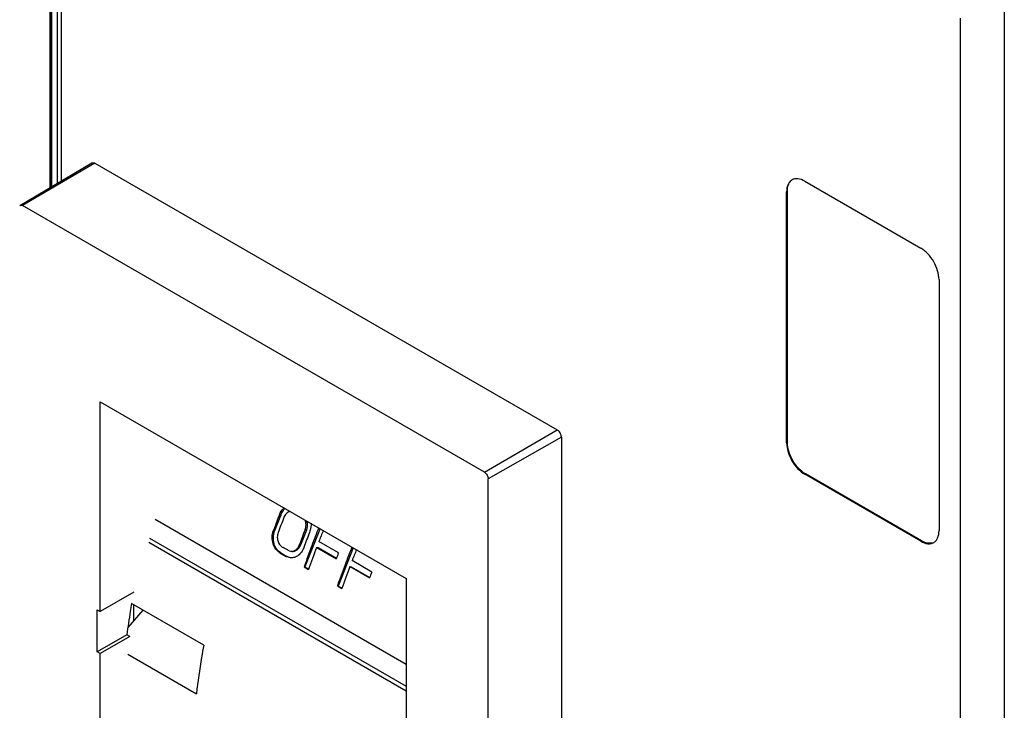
# Model space of a CAD drawing. Header units: millimetres. Extents: x 40 to 313, y 49 to 444.
# Tile 3 of 7: x 106 to 202, y 157 to 224. Entities that reach past the tile are written whole.
import ezdxf

# ---------------------------------------------------------------- set-up
doc = ezdxf.new("R2010")
doc.units = ezdxf.units.MM
doc.header["$LTSCALE"] = 32.082251
doc.layers.get('0').update_dxf_attribs({"linetype": 'CONTINUOUS'})

msp = doc.modelspace()

# ---------------------------------------------------------------- linework, layer by layer
at = {"color": 7, "linetype": 'Continuous'}
for p, q in [((110.197, 260.217), (110.197, 208.391)), ((109.112, 207.749), (109.112, 258.304)), ((109.218, 207.812), (109.218, 258.366)), ((109.254, 258.386), (109.254, 207.833)), ((109.819, 258.786), (109.819, 208.167)), ((202.114, 226.722), (202.114, 67.512)), ((197.834, 65.127), (197.834, 224.251)), ((106.156, 206), (113.183, 210.158)), ((113.485, 210.129), (113.183, 210.158)), ((113.485, 210.129), (106.414, 205.975)), ((113.485, 210.129), (158.521, 184.128)), ((182.669, 208.358), (193.982, 201.827)), ((180.972, 207.379), (180.901, 207.338)), ((180.901, 182.843), (180.901, 207.338)), ((180.972, 182.883), (180.972, 207.379)), ((151.45, 179.975), (106.414, 205.975)), ((195.75, 198.765), (195.75, 174.27)), ((114.008, 186.851), (143.827, 169.635)), ((114.008, 166.414), (114.008, 186.851)), ((151.45, 179.975), (158.521, 184.128)), ((158.945, 183.393), (151.812, 179.347)), ((158.945, 183.393), (158.945, 92.117)), ((180.901, 182.843), (180.972, 182.883)), ((182.739, 179.822), (182.669, 179.781)), ((193.982, 173.249), (182.669, 179.781)), ((194.053, 173.29), (182.739, 179.822)), ((151.812, 96.788), (151.812, 179.347)), ((131.578, 175.725), (131.004, 174.26)), ((131.578, 175.725), (131.429, 175.739)), ((143.827, 161.242), (119.344, 175.377)), ((130.873, 174.273), (131.004, 174.26)), ((134.113, 174.347), (133.538, 172.883)), ((135.426, 174.486), (133.961, 170.753)), ((134.113, 174.347), (133.963, 174.362)), ((118.732, 173.169), (143.827, 158.681)), ((118.822, 173.547), (143.827, 159.111)), ((133.406, 172.896), (133.538, 172.883)), ((137.232, 172.122), (135.316, 173.229)), ((193.982, 173.249), (194.053, 173.29)), ((131.606, 172.112), (131.524, 172.121)), ((131.524, 172.121), (132.112, 171.781)), ((131.606, 172.112), (132.193, 171.773)), ((132.421, 172.307), (131.834, 172.646)), ((132.112, 171.781), (132.193, 171.773)), ((132.54, 171.641), (132.112, 171.781)), ((132.421, 172.307), (132.578, 172.271)), ((133.847, 172.646), (133.84, 172.626)), ((135.093, 172.645), (137.01, 171.539)), ((135.093, 172.645), (135.236, 172.631)), ((135.236, 172.631), (137.039, 171.59)), ((138.664, 172.616), (137.2, 168.883)), ((140.471, 170.253), (138.555, 171.359)), ((133.879, 170.761), (133.961, 170.753)), ((133.879, 170.761), (134.318, 170.508)), ((133.961, 170.753), (134.335, 170.537)), ((138.332, 170.775), (138.474, 170.761)), ((138.332, 170.775), (140.248, 169.669)), ((138.474, 170.761), (140.278, 169.72)), ((137.118, 168.891), (137.2, 168.883)), ((137.118, 168.891), (137.556, 168.638)), ((143.827, 169.635), (143.827, 149.198)), ((117.267, 168.295), (114.008, 166.414)), ((137.2, 168.883), (137.573, 168.667)), ((124.087, 163.126), (117.061, 167.182)), ((117.285, 165.519), (117.285, 167.053)), ((113.718, 166.581), (114.008, 166.414)), ((113.718, 162.466), (113.718, 166.581)), ((118.171, 166.541), (116.701, 164.846)), ((116.602, 164.131), (113.718, 162.466)), ((116.892, 163.964), (116.602, 164.131)), ((116.892, 163.964), (114.008, 162.299)), ((114.008, 162.299), (113.718, 162.466)), ((114.008, 135.457), (114.008, 162.299)), ((116.708, 162.23), (123.376, 158.38))]:
    msp.add_line(p, q, dxfattribs=at)
for centre, radius, start, end in [((213.433, 143.854), 87.985, 158.75235, 159.77346), ((133.29, 175.13), 1.958, 158.68723, 161.88165), ((133.481, 175.096), 2.004, 158.58278, 161.70638), ((213.942, 143.573), 88.057, 158.70108, 159.72161), ((216.003, 142.382), 88.053, 158.70373, 159.72428), ((216.446, 142.127), 88.057, 158.70095, 159.72148), ((217.479, 141.618), 88.534, 158.15836, 159.36302), ((218.328, 141.204), 88.975, 158.15949, 158.90402), ((215.694, 142.285), 86.628, 159.35957, 160.80922), ((216.507, 141.896), 87.027, 159.3089, 160.80594), ((219.525, 140.376), 88.204, 158.90449, 159.31023), ((220.717, 139.748), 88.534, 158.15836, 159.36302), ((221.566, 139.334), 88.975, 158.15949, 158.90402), ((218.932, 140.415), 86.628, 159.35957, 160.80922), ((219.746, 140.026), 87.027, 159.3089, 160.80594), ((222.764, 138.506), 88.204, 158.90449, 159.31023)]:
    msp.add_arc(centre, radius, start, end, dxfattribs=at)
for points, knots in [([(181.419, 208.482), (181.336, 208.434), (181.182, 208.305), (180.952, 207.928), (180.901, 207.576), (180.901, 207.338)], [0, 0, 0, 0, 0.218405, 0.452249, 1, 1, 1, 1]), ([(180.972, 207.379), (180.972, 207.574), (181.014, 207.938), (181.194, 208.267), (181.31, 208.384)], [0, 0, 0, 0, 0.543742, 1, 1, 1, 1]), ([(182.669, 208.358), (182.462, 208.478), (182.132, 208.61), (181.691, 208.599), (181.501, 208.53), (181.419, 208.482)], [0, 0, 0, 0, 0.54775, 0.781594, 1, 1, 1, 1]), ([(106.156, 206), (106.191, 206.02), (106.286, 206.035), (106.371, 206), (106.414, 205.975)], [0, 0, 0, 0, 0.449747, 1, 1, 1, 1]), ([(195.75, 198.765), (195.75, 199.054), (195.641, 199.666), (195.262, 200.524), (194.708, 201.282), (194.233, 201.682), (193.982, 201.827)], [0, 0, 0, 0, 0.237254, 0.500001, 0.762748, 1, 1, 1, 1]), ([(158.945, 183.393), (158.945, 183.539), (158.846, 183.826), (158.647, 184.056), (158.521, 184.128)], [0, 0, 0, 0, 0.500001, 1, 1, 1, 1]), ([(180.901, 182.843), (180.901, 182.553), (181.009, 181.942), (181.388, 181.083), (181.943, 180.325), (182.418, 179.926), (182.669, 179.781)], [0, 0, 0, 0, 0.237254, 0.500001, 0.762748, 1, 1, 1, 1]), ([(182.739, 179.822), (182.488, 179.967), (182.013, 180.366), (181.459, 181.124), (181.08, 181.982), (180.972, 182.594), (180.972, 182.883)], [0, 0, 0, 0, 0.237252, 0.499999, 0.762746, 1, 1, 1, 1]), ([(151.45, 179.975), (151.557, 179.912), (151.727, 179.716), (151.812, 179.471), (151.812, 179.347)], [0, 0, 0, 0, 0.499997, 1, 1, 1, 1]), ([(131.466, 175.842), (131.492, 175.909), (131.607, 176.162), (131.782, 176.39), (131.938, 176.523)], [0, 0, 0, 0, 0.259586, 1, 1, 1, 1]), ([(131.615, 175.827), (131.64, 175.889), (131.746, 176.124), (131.902, 176.339), (132.042, 176.469)], [0, 0, 0, 0, 0.25896, 1, 1, 1, 1]), ([(132.525, 176.163), (132.388, 176.129), (132.118, 175.966), (131.956, 175.704), (131.899, 175.558)], [0, 0, 0, 0, 0.473952, 1, 1, 1, 1]), ([(133.971, 174.382), (134.03, 174.533), (134.089, 174.856), (134.031, 175.181), (133.97, 175.327)], [0, 0, 0, 0, 0.505964, 1, 1, 1, 1]), ([(134.121, 174.368), (134.175, 174.505), (134.234, 174.798), (134.193, 175.094), (134.148, 175.232)], [0, 0, 0, 0, 0.503456, 1, 1, 1, 1]), ([(134.547, 175.014), (134.56, 174.785), (134.527, 174.474), (134.431, 174.183), (134.404, 174.113)], [0, 0, 0, 0, 0.751899, 1, 1, 1, 1]), ([(131.524, 172.121), (131.367, 172.211), (131.081, 172.481), (130.821, 173.024), (130.736, 173.649), (130.806, 174.073), (130.873, 174.273)], [0, 0, 0, 0, 0.226341, 0.474512, 0.736821, 1, 1, 1, 1]), ([(131.606, 172.112), (131.45, 172.203), (131.167, 172.472), (130.919, 173.016), (130.851, 173.64), (130.932, 174.061), (131.004, 174.26)], [0, 0, 0, 0, 0.225867, 0.472603, 0.734859, 1, 1, 1, 1]), ([(131.343, 174.092), (131.292, 173.954), (131.239, 173.657), (131.305, 173.223), (131.502, 172.856), (131.719, 172.692), (131.834, 172.646)], [0, 0, 0, 0, 0.265783, 0.530139, 0.77716, 1, 1, 1, 1]), ([(195.232, 173.125), (195.315, 173.173), (195.469, 173.302), (195.699, 173.679), (195.75, 174.031), (195.75, 174.27)], [0, 0, 0, 0, 0.218405, 0.452249, 1, 1, 1, 1]), ([(132.578, 172.271), (132.662, 172.263), (132.839, 172.281), (133.081, 172.41), (133.279, 172.622), (133.371, 172.8), (133.406, 172.896)], [0, 0, 0, 0, 0.22798, 0.466397, 0.723816, 1, 1, 1, 1]), ([(132.684, 172.261), (132.77, 172.252), (132.95, 172.27), (133.198, 172.398), (133.404, 172.608), (133.5, 172.787), (133.538, 172.883)], [0, 0, 0, 0, 0.228493, 0.468117, 0.725669, 1, 1, 1, 1]), ([(193.982, 173.249), (194.189, 173.13), (194.519, 172.998), (194.96, 173.009), (195.15, 173.078), (195.232, 173.125)], [0, 0, 0, 0, 0.54775, 0.781594, 1, 1, 1, 1]), ([(195.093, 173.08), (194.934, 173.038), (194.559, 173.046), (194.223, 173.192), (194.053, 173.29)], [0, 0, 0, 0, 0.456261, 1, 1, 1, 1]), ([(132.544, 171.644), (132.452, 171.661), (132.331, 171.7), (132.221, 171.757), (132.193, 171.773)], [0, 0, 0, 0, 0.746831, 1, 1, 1, 1]), ([(133.84, 172.626), (133.784, 172.474), (133.64, 172.194), (133.329, 171.86), (132.95, 171.657), (132.672, 171.628), (132.54, 171.641)], [0, 0, 0, 0, 0.276857, 0.534311, 0.77253, 1, 1, 1, 1]), ([(117.061, 167.182), (117.017, 166.926), (116.847, 165.912), (116.699, 164.894), (116.602, 164.131)], [0, 0, 0, 0, 0.2523, 1, 1, 1, 1]), ([(124.087, 163.126), (124.012, 162.727), (123.733, 161.152), (123.51, 159.566), (123.376, 158.38)], [0, 0, 0, 0, 0.253611, 1, 1, 1, 1])]:
    msp.add_open_spline(points, degree=3, knots=knots, dxfattribs=at)
for points in [[(133.963, 174.362), (133.965, 174.369), (133.968, 174.376), (133.971, 174.383)], [(134.121, 174.368), (134.118, 174.361), (134.116, 174.354), (134.113, 174.348)]]:
    msp.add_open_spline(points, degree=3, dxfattribs=at)

doc.saveas('drawing.dxf')
